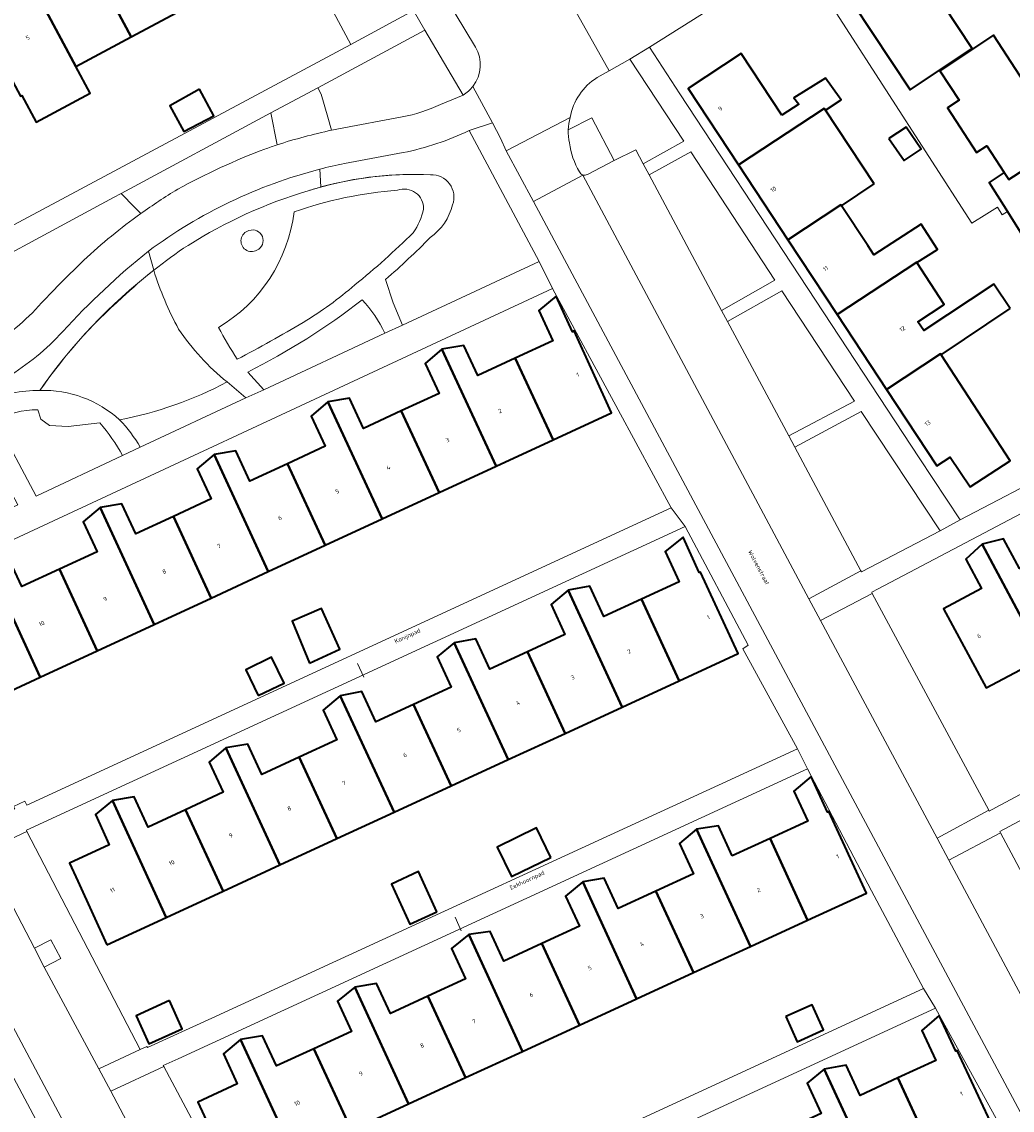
# Model space of a CAD drawing. Header units: metres. Extents: x 154586 to 156144, y 460369 to 462495.
# Tile 15 of 25: x 155253 to 155336, y 461524 to 461615. Entities that reach past the tile are written whole.
import ezdxf
from ezdxf.enums import TextEntityAlignment as Align

# ---------------------------------------------------------------- set-up
doc = ezdxf.new("R2010")
doc.units = ezdxf.units.M
for name, color, linetype, lineweight in [('B-WE-GR-BEPLANTING_CULTUUR_BODEMBEDEKKER-GV', 90, 'Continuous', 18), ('B-WE-GR-BEPLANTING_CULTUUR_HEESTERS-GV', 90, 'Continuous', 18), ('B-WE-GR-GROENVOORZIENING-GV', 80, 'Continuous', 18), ('B-WE-IE-TERREINAFSCHEIDING_KUNSTMATIG_HEKWERK-G', 20, 'IE-TERREINAFSCHEIDING_KUNSTMATIG-SO', 18), ('B-WE-OG-BEBOUWING-GV', 7, 'Continuous', 35), ('B-WE-OG-BEBOUWING-T18', 10, 'Continuous', 18), ('B-WE-OG-TERREIN_BEGROEID-GV', 7, 'Continuous', 18), ('B-WE-OG-TERREIN_ERF-GV', 7, 'Continuous', 18), ('B-WE-OG-TOPOGRAFIE-T18', 10, 'Continuous', 18), ('B-WE-VH-GESLOTENVERHARDING_KUNSTSTOF-GV', 10, 'Continuous', 18), ('B-WE-VH-VERHARDING_ASFALT-GV', 252, 'Continuous', 18), ('B-WE-VH-VERHARDING_BETONSTRAATSTEEN-GV', 7, 'Continuous', 18), ('B-WE-VH-VERHARDING_TEGEL-GV', 252, 'Continuous', 18)]:
    doc.layers.add(name, color=color, linetype=linetype, lineweight=lineweight)
doc.styles.add('NLCS-ISO-M200-T18', font='NLCS-ISO.ttf', dxfattribs={"height": 0.36})
doc.linetypes.add('IE-TERREINAFSCHEIDING_KUNSTMATIG-SO', pattern='A,4,[82,NLCS.SHX,S=0.75,R=90,X=0,Y=0],4,-2', length=10)

msp = doc.modelspace()

# ---------------------------------------------------------------- linework, layer by layer
at = {"layer": 'B-WE-GR-BEPLANTING_CULTUUR_BODEMBEDEKKER-GV', "flags": 128}
for points in [[(155290.108, 461608.903), (155286.902, 461614.343), (155277.934, 461609.522), (155278.226, 461608.976), (155278.774, 461607.067), (155279.09, 461605.967)], [(155302.745, 461603.429), (155304.545, 461604.338), (155305.169, 461603.15), (155308.575, 461605.056), (155304.038, 461611.922), (155302.332, 461610.954), (155301.306, 461610.372)], [(155277.934, 461609.522), (155274.013, 461607.415), (155274.535, 461604.745)], [(155279.09, 461605.967), (155278.774, 461607.067), (155278.226, 461608.976), (155277.934, 461609.522)], [(155288.204, 461608.114), (155290.108, 461608.903)], [(155279.678, 461606.085), (155284.999, 461607.083)], [(155298.892, 461605.999), (155300.869, 461607.018), (155302.745, 461603.429)], [(155296.467, 461594.975), (155290.603, 461605.947)], [(155285.086, 461604.098), (155280.171, 461603.189)], [(155278.092, 461602.709), (155278.198, 461601.22)], [(155261.485, 461600.68), (155260.832, 461600.329), (155245.437, 461592.038), (155248.323, 461586.618), (155250.242, 461587.7)], [(155263.116, 461598.992), (155262.587, 461599.521), (155261.485, 461600.68)], [(155264.203, 461594.25), (155263.758, 461595.853)], [(155283.604, 461593.477), (155284.251, 461591.54), (155285.021, 461589.648), (155296.467, 461594.975)], [(155272.067, 461585.736), (155273.422, 461584.258), (155283.547, 461588.99)], [(155271.922, 461583.57), (155270.345, 461584.906)], [(155263.07, 461579.435), (155271.922, 461583.57)], [(155259.69, 461581.471), (155257.044, 461581.19), (155255.466, 461581.25), (155254.765, 461581.793), (155254.491, 461582.579)], [(155250.951, 461581.707), (155254.358, 461575.358), (155261.586, 461578.765)]]:
    msp.add_lwpolyline(points, dxfattribs=at)
at = {"layer": 'B-WE-GR-BEPLANTING_CULTUUR_BODEMBEDEKKER-GV'}
for points in [[(155301.306, 461610.372, 0.212204), (155299.055, 461607.033)], [(155284.999, 461607.083, 0.057676), (155288.204, 461608.114)], [(155299.055, 461607.033, 0.060939), (155298.892, 461605.999)], [(155274.535, 461604.745, -0.028137), (155279.09, 461605.967)], [(155279.09, 461605.967, -0.00327), (155279.678, 461606.085)], [(155290.603, 461605.947, -0.062935), (155285.086, 461604.098)], [(155280.171, 461603.189, 0.012611), (155278.092, 461602.709)], [(155278.198, 461601.22, -0.080031), (155287.369, 461602.236)], [(155287.369, 461602.236, -0.533917), (155289.22, 461599.736)], [(155289.22, 461599.736, -0.177013), (155287.351, 461596.988)], [(155258.353, 461595.089, -0.032541), (155263.116, 461598.992)], [(155287.351, 461596.988, -0.018461), (155283.604, 461593.477)], [(155263.758, 461595.853, 0.039271), (155256.588, 461589.119)], [(155254.817, 461591.514, -0.016172), (155258.353, 461595.089)], [(155254.676, 461584.191, -0.076587), (155264.203, 461594.25)], [(155250.242, 461587.7, 0.074484), (155254.817, 461591.514)], [(155281.647, 461591.78, -0.050309), (155272.067, 461585.736)], [(155283.547, 461588.99, 0.083155), (155281.647, 461591.78)], [(155256.588, 461589.119, -0.069142), (155251.946, 461585.3)], [(155270.345, 461584.906, -0.076163), (155261.34, 461581.736)], [(155250.178, 461583.147, -0.128494), (155254.676, 461584.191)], [(155254.491, 461582.579, 0.122671), (155250.951, 461581.707)], [(155261.586, 461578.765, 0.052216), (155259.69, 461581.471)], [(155261.34, 461581.736, -0.064263), (155263.07, 461579.435)]]:
    msp.add_lwpolyline(points, format="xyb", dxfattribs=at)
at = {"layer": 'B-WE-GR-BEPLANTING_CULTUUR_BODEMBEDEKKER-GV', "flags": 128}
for points in [[(155305.665, 461602.233), (155311.737, 461590.893), (155316.194, 461593.41), (155309.143, 461604.169)], [(155317.351, 461580.398), (155322.847, 461583.306), (155316.785, 461592.532), (155312.226, 461589.972)], [(155323.396, 461569.096), (155323.444, 461569.006), (155330.014, 461572.461), (155323.418, 461582.441), (155317.847, 461579.456)]]:
    msp.add_lwpolyline(points, close=True, dxfattribs=at)
at = {"layer": 'B-WE-GR-BEPLANTING_CULTUUR_HEESTERS-GV', "flags": 128}
for points in [[(155274.013, 461607.415), (155261.485, 461600.68), (155262.587, 461599.521), (155263.116, 461598.992)], [(155274.535, 461604.745), (155274.013, 461607.415)], [(155278.198, 461601.22), (155278.092, 461602.709)], [(155263.758, 461595.853), (155264.203, 461594.25)]]:
    msp.add_lwpolyline(points, dxfattribs=at)
at = {"layer": 'B-WE-GR-BEPLANTING_CULTUUR_HEESTERS-GV'}
for points in [[(155273.505, 461604.391, -0.005807), (155274.535, 461604.745)], [(155266.209, 461601.029, -0.036202), (155273.505, 461604.391)], [(155278.092, 461602.709, 0.096554), (155263.758, 461595.853)], [(155263.116, 461598.992, -0.019845), (155266.209, 461601.029)], [(155277.14, 461600.905, -0.008331), (155278.198, 461601.22)], [(155267.075, 461596.335, -0.067974), (155277.14, 461600.905)], [(155264.203, 461594.25, -0.02198), (155267.075, 461596.335)]]:
    msp.add_lwpolyline(points, format="xyb", dxfattribs=at)
at = {"layer": 'B-WE-GR-GROENVOORZIENING-GV'}
for points in [[(155272.176, 461597.568, 1.150356), (155272.844, 461595.937)], [(155272.844, 461595.937, 0.964697), (155272.176, 461597.568)]]:
    msp.add_lwpolyline(points, format="xyb", dxfattribs=at)
at = {"layer": 'B-WE-GR-GROENVOORZIENING-GV', "flags": 128}
msp.add_lwpolyline([(155254.228, 461537.515), (155255.03, 461535.923), (155256.414, 461536.662), (155255.598, 461538.216)], close=True, dxfattribs=at)
at = {"layer": 'B-WE-IE-TERREINAFSCHEIDING_KUNSTMATIG_HEKWERK-G'}
for points in [[(155277.14, 461600.905, -0.089643), (155287.369, 461602.236)], [(155287.369, 461602.236, -0.533917), (155289.22, 461599.736)], [(155267.075, 461596.335, -0.067974), (155277.14, 461600.905)], [(155289.22, 461599.736, -0.177013), (155287.351, 461596.988)], [(155287.351, 461596.988, -0.018461), (155283.604, 461593.477)], [(155264.203, 461594.25, -0.02198), (155267.075, 461596.335)], [(155261.563, 461591.961, -0.021699), (155264.203, 461594.25)], [(155266.284, 461589.331, -0.049415), (155264.203, 461594.25)], [(155254.676, 461584.191, -0.062699), (155261.563, 461591.961)], [(155281.647, 461591.78, -0.050309), (155272.067, 461585.736)], [(155261.34, 461581.736, 0.076163), (155270.345, 461584.906)], [(155254.676, 461584.191, -0.196417), (155261.34, 461581.736)]]:
    msp.add_lwpolyline(points, format="xyb", dxfattribs=at)
at = {"layer": 'B-WE-IE-TERREINAFSCHEIDING_KUNSTMATIG_HEKWERK-G', "flags": 128}
for points in [[(155259.69, 461581.471), (155257.044, 461581.19), (155255.466, 461581.25), (155254.765, 461581.793), (155254.491, 461582.579)], [(155281.267, 461561.333), (155281.79, 461560.195)], [(155289.428, 461540.115), (155289.925, 461538.964)]]:
    msp.add_lwpolyline(points, dxfattribs=at)
at = {"layer": 'B-WE-OG-BEBOUWING-GV', "flags": 128}
for points in [[(155257.686, 461611.303), (155262.326, 461613.785), (155257.247, 461623.281), (155255.891, 461622.025), (155257.196, 461619.577), (155254.136, 461617.94)], [(155262.326, 461613.785), (155266.96, 461616.264), (155263.413, 461622.897), (155260.348, 461621.262), (155259.045, 461623.706), (155257.247, 461623.281)], [(155322.736, 461616.558), (155327.5, 461609.362), (155329.969, 461610.996), (155332.715, 461612.814), (155327.951, 461620.01)], [(155247.979, 461618.324), (155253.058, 461608.828), (155253.168, 461608.887), (155254.364, 461606.65), (155258.882, 461609.067), (155257.686, 461611.303), (155254.136, 461617.94), (155251.08, 461616.305), (155249.777, 461618.75)], [(155340.399, 461604.826), (155334.482, 461613.911), (155330.002, 461610.946), (155331.613, 461608.48), (155330.644, 461607.847), (155333.074, 461604.093), (155333.922, 461604.663), (155335.385, 461602.423), (155335.763, 461601.844)], [(155316.77, 461607.226), (155313.382, 461612.396), (155308.932, 461609.471), (155313.151, 461603.071), (155320.325, 461607.801), (155320.421, 461607.656), (155321.738, 461608.51), (155321.578, 461608.732), (155320.421, 461610.34), (155317.772, 461608.682), (155318.186, 461608.143)], [(155268.045, 461609.402), (155265.558, 461608.011), (155266.72, 461605.862), (155269.234, 461607.186)], [(155324.49, 461601.48), (155320.421, 461607.656), (155320.325, 461607.801), (155313.151, 461603.071), (155317.28, 461596.81), (155321.711, 461599.732), (155321.764, 461599.651)], [(155325.737, 461605.286), (155327.004, 461603.426), (155328.436, 461604.392), (155327.178, 461606.24)], [(155339.686, 461592.725), (155341.121, 461593.641), (155342.447, 461594.487), (155344.977, 461596.102), (155345.761, 461596.602), (155340.399, 461604.826), (155335.763, 461601.844), (155335.385, 461602.423), (155334.134, 461601.607), (155335.658, 461599.169)], [(155328.081, 461594.898), (155329.811, 461596.001), (155328.445, 461598.11), (155324.469, 461595.535), (155323.964, 461596.315), (155321.764, 461599.651), (155321.711, 461599.732), (155317.28, 461596.81), (155321.408, 461590.548), (155328.058, 461594.933)], [(155335.872, 461591.062), (155334.53, 461593.095), (155328.647, 461589.209), (155328.169, 461589.933), (155330.359, 461591.379), (155328.081, 461594.898), (155328.058, 461594.933), (155321.408, 461590.548), (155325.536, 461584.287), (155330.055, 461587.266), (155330.107, 461587.187)], [(155297.623, 461580.064), (155302.506, 461582.324), (155299.394, 461589.173), (155299.262, 461589.111), (155297.887, 461592.082), (155296.432, 461590.876), (155297.604, 461588.344), (155294.464, 461586.891)], [(155292.858, 461577.859), (155288.329, 461587.647), (155286.919, 461586.458), (155288.087, 461583.94), (155284.924, 461582.476), (155288.083, 461575.65)], [(155288.329, 461587.647), (155292.858, 461577.859), (155297.623, 461580.064), (155294.464, 461586.891), (155291.317, 461585.435), (155290.148, 461587.956)], [(155325.536, 461584.287), (155329.755, 461577.888), (155330.867, 461578.612), (155332.533, 461576.123), (155335.877, 461578.293), (155330.107, 461587.187), (155330.055, 461587.266)], [(155278.545, 461571.236), (155283.309, 461573.441), (155278.778, 461583.231), (155277.368, 461582.043), (155278.538, 461579.521), (155275.386, 461578.062)], [(155284.924, 461582.476), (155281.768, 461581.016), (155280.596, 461583.54), (155278.778, 461583.231), (155283.309, 461573.441), (155288.083, 461575.65)], [(155278.545, 461571.236), (155275.386, 461578.062), (155272.241, 461576.607), (155271.068, 461579.136), (155269.25, 461578.827), (155273.782, 461569.032)], [(155269.014, 461566.826), (155273.782, 461569.032), (155269.25, 461578.827), (155267.84, 461577.638), (155269.011, 461575.112), (155265.856, 461573.652)], [(155264.246, 461564.62), (155269.014, 461566.826), (155265.856, 461573.652), (155262.706, 461572.194), (155261.539, 461574.711), (155259.72, 461574.402)], [(155256.319, 461569.238), (155259.477, 461562.413), (155264.246, 461564.62), (155259.72, 461574.402), (155258.31, 461573.213), (155259.476, 461570.699)], [(155308.182, 461559.902), (155313.117, 461562.178), (155309.961, 461569.002), (155309.866, 461568.958), (155308.506, 461571.925), (155307.02, 461570.714), (155308.188, 461568.184), (155305.034, 461566.729)], [(155333.538, 461571.338), (155332.176, 461570.079), (155333.497, 461567.631), (155330.303, 461565.908), (155333.868, 461559.297), (155338.609, 461561.823)], [(155338.609, 461561.823), (155343.252, 461564.298), (155339.719, 461570.927), (155336.676, 461569.305), (155335.339, 461571.784), (155333.538, 461571.338)], [(155259.477, 461562.413), (155256.319, 461569.238), (155253.168, 461567.78), (155251.998, 461570.302), (155250.18, 461569.993), (155254.708, 461560.206)], [(155254.708, 461560.206), (155250.18, 461569.993), (155248.769, 461568.804), (155249.938, 461566.285), (155246.579, 461564.731), (155249.766, 461557.92)], [(155303.406, 461557.7), (155298.895, 461567.482), (155297.457, 461566.292), (155298.621, 461563.769), (155295.488, 461562.323), (155298.637, 461555.5)], [(155298.895, 461567.482), (155303.406, 461557.7), (155308.182, 461559.902), (155305.034, 461566.729), (155301.869, 461565.268), (155300.697, 461567.809)], [(155277.237, 461561.379), (155279.778, 461562.54), (155278.238, 461565.946), (155275.778, 461564.879)], [(155289.091, 461551.098), (155293.867, 461553.3), (155289.354, 461563.086), (155287.938, 461561.894), (155289.1, 461559.376), (155285.943, 461557.919)], [(155293.867, 461553.3), (155298.637, 461555.5), (155295.488, 461562.323), (155292.324, 461560.864), (155291.153, 461563.403), (155289.354, 461563.086)], [(155272.945, 461558.665), (155275.108, 461559.705), (155274.068, 461561.868), (155271.905, 461560.828)], [(155276.38, 461553.506), (155279.54, 461546.692), (155284.315, 461548.895), (155279.819, 461558.644), (155278.393, 461557.445), (155279.539, 461554.963)], [(155285.943, 461557.919), (155282.782, 461556.46), (155281.609, 461559.003), (155279.819, 461558.644), (155284.315, 461548.895), (155289.091, 461551.098)], [(155279.54, 461546.692), (155276.38, 461553.506), (155273.242, 461552.058), (155272.072, 461554.594), (155270.248, 461554.281), (155274.764, 461544.49)], [(155266.852, 461549.102), (155270.008, 461542.297), (155274.764, 461544.49), (155270.248, 461554.281), (155268.851, 461553.08), (155270.011, 461550.567)], [(155319.222, 461551.893), (155317.781, 461550.671), (155318.94, 461548.156), (155315.783, 461546.702), (155318.929, 461539.868), (155323.855, 461542.135), (155320.703, 461548.968), (155320.605, 461548.918)], [(155270.008, 461542.297), (155266.852, 461549.102), (155263.731, 461547.655), (155262.571, 461550.194), (155260.742, 461549.884), (155265.253, 461540.103)], [(155260.285, 461537.812), (155265.253, 461540.103), (155260.742, 461549.884), (155259.316, 461548.706), (155260.477, 461546.167), (155257.159, 461544.651), (155257.858, 461543.123)], [(155297.437, 461545.119), (155296.229, 461547.59), (155292.95, 461545.986), (155294.158, 461543.516)], [(155309.644, 461547.471), (155308.215, 461546.292), (155309.385, 461543.754), (155306.239, 461542.305), (155309.386, 461535.475), (155314.155, 461537.67)], [(155312.627, 461545.248), (155311.464, 461547.772), (155309.644, 461547.471), (155314.155, 461537.67), (155318.929, 461539.868), (155315.783, 461546.702)], [(155287.91, 461540.567), (155286.369, 461543.931), (155284.092, 461542.888), (155285.633, 461539.524)], [(155300.108, 461543.076), (155298.678, 461541.863), (155299.834, 461539.354), (155296.699, 461537.91), (155299.844, 461531.083), (155304.617, 461533.28)], [(155306.239, 461542.305), (155303.07, 461540.845), (155301.907, 461543.369), (155300.108, 461543.076), (155304.617, 461533.28), (155309.386, 461535.475)], [(155287.154, 461533.513), (155290.298, 461526.689), (155295.071, 461528.886), (155290.564, 461538.678), (155289.132, 461537.498), (155290.3, 461534.962)], [(155295.071, 461528.886), (155299.844, 461531.083), (155296.699, 461537.91), (155293.503, 461536.438), (155292.361, 461538.916), (155290.564, 461538.678)], [(155290.298, 461526.689), (155287.154, 461533.513), (155284.01, 461532.064), (155282.854, 461534.573), (155281.022, 461534.274), (155285.525, 461524.492)], [(155280.748, 461522.293), (155285.525, 461524.492), (155281.022, 461534.274), (155279.588, 461533.091), (155280.753, 461530.564), (155277.606, 461529.114)], [(155265.519, 461533.132), (155262.721, 461531.861), (155263.789, 461529.512), (155266.586, 461530.783)], [(155317.111, 461531.804), (155318.057, 461529.691), (155320.262, 461530.678), (155319.316, 461532.791)], [(155326.49, 461526.67), (155329.641, 461519.843), (155334.628, 461522.144), (155331.435, 461528.953), (155331.345, 461528.91), (155329.932, 461531.879), (155328.502, 461530.644), (155329.661, 461528.133)], [(155271.471, 461529.871), (155275.971, 461520.094), (155280.748, 461522.293), (155277.606, 461529.114), (155274.472, 461527.669), (155273.308, 461530.198)], [(155271.471, 461529.871), (155270.029, 461528.687), (155271.194, 461526.159), (155267.895, 461524.64), (155271.04, 461517.825), (155275.971, 461520.094)], [(155320.322, 461527.405), (155318.903, 461526.219), (155320.065, 461523.703), (155316.92, 461522.252), (155320.071, 461515.426), (155324.836, 461517.625)], [(155324.836, 461517.625), (155329.641, 461519.843), (155326.49, 461526.67), (155323.319, 461525.206), (155322.158, 461527.721), (155320.322, 461527.405)]]:
    msp.add_lwpolyline(points, close=True, dxfattribs=at)
at = {"layer": 'B-WE-OG-TERREIN_BEGROEID-GV'}
for points in [[(155286.793, 461599.373, 0.531282), (155284.605, 461600.948)], [(155284.605, 461600.948, 0.0662), (155275.949, 461599.137)], [(155285.93, 461597.398, 0.098696), (155286.793, 461599.373)], [(155275.949, 461599.137, -0.232566), (155269.625, 461589.473)], [(155281.032, 461593.02, 0.025232), (155285.93, 461597.398)], [(155276.724, 461589.894, 0.04119), (155281.032, 461593.02)], [(155269.625, 461589.473, 0.019386), (155271.197, 461586.805)], [(155271.197, 461586.805, 0.012794), (155276.724, 461589.894)]]:
    msp.add_lwpolyline(points, format="xyb", dxfattribs=at)
at = {"layer": 'B-WE-OG-TERREIN_ERF-GV', "flags": 128}
for points in [[(155354.926, 461602.452), (155357.353, 461604.002), (155359.816, 461605.574), (155362.349, 461607.191), (155364.928, 461608.837), (155373.465, 461614.287), (155359.71, 461635.543), (155357.845, 461638.407), (155355.99, 461641.059), (155353.861, 461641.094), (155351.224, 461639.548), (155350.254, 461638.957), (155319.613, 461621.301), (155322.736, 461616.558), (155327.951, 461620.01), (155332.715, 461612.814), (155329.969, 461610.996), (155330.002, 461610.946), (155334.482, 461613.911), (155340.399, 461604.826), (155345.761, 461596.602), (155347.347, 461597.614), (155349.924, 461599.259), (155352.365, 461600.818)], [(155332.905, 461598.337), (155333.705, 461598.839), (155334.82, 461599.538), (155335.221, 461598.889), (155335.658, 461599.169), (155334.134, 461601.607), (155335.385, 461602.423), (155333.922, 461604.663), (155333.074, 461604.093), (155330.644, 461607.847), (155331.613, 461608.48), (155330.002, 461610.946), (155329.969, 461610.996), (155327.5, 461609.362), (155322.736, 461616.558), (155319.613, 461621.301), (155318.283, 461620.549), (155332.688, 461598.201)], [(155339.786, 461592.569), (155339.686, 461592.725), (155335.658, 461599.169), (155335.221, 461598.889), (155334.82, 461599.538), (155333.705, 461598.839), (155332.905, 461598.337), (155332.688, 461598.201), (155318.283, 461620.549), (155310.881, 461616.182), (155305.703, 461612.907), (155308.227, 461609.007), (155328.26, 461578.561), (155331.686, 461573.358), (155339.928, 461577.656), (155337.678, 461580.972), (155342.598, 461583.573), (155344.659, 461584.934), (155342.88, 461587.721)], [(155320.421, 461607.656), (155324.49, 461601.48), (155321.764, 461599.651), (155323.964, 461596.315), (155324.469, 461595.535), (155328.445, 461598.11), (155329.811, 461596.001), (155328.081, 461594.898), (155330.359, 461591.379), (155328.169, 461589.933), (155328.647, 461589.209), (155334.53, 461593.095), (155335.872, 461591.062), (155330.107, 461587.187), (155335.877, 461578.293), (155332.533, 461576.123), (155330.867, 461578.612), (155329.755, 461577.888), (155325.536, 461584.287), (155321.408, 461590.548), (155317.28, 461596.81), (155313.151, 461603.071), (155308.932, 461609.471), (155313.382, 461612.396), (155316.77, 461607.226), (155318.186, 461608.143), (155317.772, 461608.682), (155320.421, 461610.34), (155321.578, 461608.732), (155321.738, 461608.51)], [(155268.045, 461609.402), (155269.234, 461607.186), (155266.72, 461605.862), (155265.558, 461608.011)], [(155325.737, 461605.286), (155327.178, 461606.24), (155328.436, 461604.392), (155327.004, 461603.426)], [(155242.839, 461567.128), (155248.143, 461557.128), (155249.205, 461555.124), (155252.477, 461549.377), (155253.427, 461549.816), (155253.574, 461549.497), (155307.517, 461574.36), (155303.062, 461582.581), (155297.584, 461592.737), (155242.79, 461567.221)], [(155324.339, 461567.217), (155334.103, 461549.064), (155334.139, 461548.997), (155334.679, 461549.286), (155367.422, 461566.791), (155357.685, 461584.892), (155324.843, 461567.594), (155324.293, 461567.303)], [(155318.089, 461554.204), (155313.513, 461562.581), (155313.945, 461562.876), (155308.689, 461572.811), (155253.542, 461547.396), (155253.596, 461547.292), (155263.059, 461529.043), (155263.629, 461529.308), (155263.683, 461529.206), (155269.056, 461531.659)], [(155298.637, 461555.5), (155293.867, 461553.3), (155289.091, 461551.098), (155284.315, 461548.895), (155279.54, 461546.692), (155274.764, 461544.49), (155270.008, 461542.297), (155265.253, 461540.103), (155260.285, 461537.812), (155257.858, 461543.123), (155257.159, 461544.651), (155260.477, 461546.167), (155259.316, 461548.706), (155260.742, 461549.884), (155262.571, 461550.194), (155263.731, 461547.655), (155266.852, 461549.102), (155270.011, 461550.567), (155268.851, 461553.08), (155270.248, 461554.281), (155272.072, 461554.594), (155273.242, 461552.058), (155276.38, 461553.506), (155279.539, 461554.963), (155278.393, 461557.445), (155279.819, 461558.644), (155281.609, 461559.003), (155282.782, 461556.46), (155285.943, 461557.919), (155289.1, 461559.376), (155287.938, 461561.894), (155289.354, 461563.086), (155291.153, 461563.403), (155292.324, 461560.864), (155295.488, 461562.323), (155298.621, 461563.769), (155297.457, 461566.292), (155298.895, 461567.482), (155300.697, 461567.809), (155301.869, 461565.268), (155305.034, 461566.729), (155308.188, 461568.184), (155307.02, 461570.714), (155308.506, 461571.925), (155309.866, 461568.958), (155309.961, 461569.002), (155313.117, 461562.178), (155308.182, 461559.902), (155303.406, 461557.7)], [(155277.237, 461561.379), (155275.778, 461564.879), (155278.238, 461565.946), (155279.778, 461562.54)], [(155335.061, 461547.184), (155344.782, 461528.961), (155344.878, 461528.78), (155345.842, 461529.302), (155378.204, 461546.753), (155368.326, 461565.145), (155335.01, 461547.28)], [(155272.945, 461558.665), (155271.905, 461560.828), (155274.068, 461561.868), (155275.108, 461559.705)], [(155324.277, 461542.329), (155318.927, 461552.528), (155266.242, 461528.265), (155265.002, 461527.693), (155265.042, 461527.618), (155274.758, 461509.367), (155274.787, 461509.314), (155275.778, 461509.771), (155328.616, 461534.16)], [(155240.685, 461538.021), (155244.216, 461531.404), (155247.748, 461524.788), (155251.28, 461518.172), (155254.812, 461511.555), (155258.343, 461504.939), (155261.875, 461498.322), (155265.407, 461491.706), (155268.939, 461485.09), (155272.471, 461478.473), (155276.002, 461471.857), (155279.629, 461465.062), (155284.023, 461467.422), (155241.419, 461547.394), (155236.956, 461545.007), (155237.056, 461544.818)], [(155297.437, 461545.119), (155294.158, 461543.516), (155292.95, 461545.986), (155296.229, 461547.59)], [(155287.91, 461540.567), (155285.633, 461539.524), (155284.092, 461542.888), (155286.369, 461543.931)], [(155265.519, 461533.132), (155266.586, 461530.783), (155263.789, 461529.512), (155262.721, 461531.861)], [(155317.111, 461531.804), (155319.316, 461532.791), (155320.262, 461530.678), (155318.057, 461529.691)], [(155339.564, 461514.207), (155335.174, 461522.396), (155329.636, 461532.501), (155275.33, 461507.468), (155275.397, 461507.335), (155277.45, 461503.245), (155284.636, 461488.929), (155284.713, 461488.776)]]:
    msp.add_lwpolyline(points, close=True, dxfattribs=at)
for points in [[(155251.08, 461616.305), (155254.136, 461617.94), (155257.196, 461619.577), (155255.891, 461622.025), (155257.247, 461623.281), (155259.045, 461623.706), (155260.348, 461621.262), (155263.413, 461622.897), (155266.468, 461624.527), (155265.16, 461626.982), (155266.516, 461628.237), (155268.314, 461628.663), (155269.617, 461626.217), (155272.815, 461627.93), (155276.351, 461621.287), (155280.688, 461613.138), (155285.951, 461616.001), (155282.671, 461621.18), (155275.159, 461633.723), (155270.944, 461631.472), (155223.944, 461606.361)], [(155229.072, 461585.52), (155280.688, 461613.138), (155276.351, 461621.287), (155271.594, 461618.743), (155266.96, 461616.264), (155262.326, 461613.785), (155257.686, 461611.303), (155258.882, 461609.067), (155254.364, 461606.65), (155253.168, 461608.887), (155253.058, 461608.828)], [(155251.998, 461570.302), (155253.168, 461567.78), (155256.319, 461569.238), (155259.476, 461570.699), (155258.31, 461573.213), (155259.72, 461574.402), (155261.539, 461574.711), (155262.706, 461572.194), (155265.856, 461573.652), (155269.011, 461575.112), (155267.84, 461577.638), (155269.25, 461578.827), (155271.068, 461579.136), (155272.241, 461576.607), (155275.386, 461578.062), (155278.538, 461579.521), (155277.368, 461582.043), (155278.778, 461583.231), (155280.596, 461583.54), (155281.768, 461581.016), (155284.924, 461582.476), (155288.087, 461583.94), (155286.919, 461586.458), (155288.329, 461587.647), (155290.148, 461587.956), (155291.317, 461585.435), (155294.464, 461586.891), (155297.604, 461588.344), (155296.432, 461590.876), (155297.887, 461592.082), (155299.262, 461589.111), (155299.394, 461589.173), (155302.506, 461582.324), (155297.623, 461580.064), (155292.858, 461577.859), (155288.083, 461575.65), (155283.309, 461573.441), (155278.545, 461571.236), (155273.782, 461569.032), (155269.014, 461566.826), (155264.246, 461564.62), (155259.477, 461562.413), (155254.708, 461560.206), (155249.766, 461557.92)], [(155338.609, 461561.823), (155333.868, 461559.297), (155330.303, 461565.908), (155333.497, 461567.631), (155332.176, 461570.079), (155333.538, 461571.338), (155335.339, 461571.784), (155336.676, 461569.305)], [(155271.04, 461517.825), (155267.895, 461524.64), (155271.194, 461526.159), (155270.029, 461528.687), (155271.471, 461529.871), (155273.308, 461530.198), (155274.472, 461527.669), (155277.606, 461529.114), (155280.753, 461530.564), (155279.588, 461533.091), (155281.022, 461534.274), (155282.854, 461534.573), (155284.01, 461532.064), (155287.154, 461533.513), (155290.3, 461534.962), (155289.132, 461537.498), (155290.564, 461538.678), (155292.361, 461538.916), (155293.503, 461536.438), (155296.699, 461537.91), (155299.834, 461539.354), (155298.678, 461541.863), (155300.108, 461543.076), (155301.907, 461543.369), (155303.07, 461540.845), (155306.239, 461542.305), (155309.385, 461543.754), (155308.215, 461546.292), (155309.644, 461547.471), (155311.464, 461547.772), (155312.627, 461545.248), (155315.783, 461546.702), (155318.94, 461548.156), (155317.781, 461550.671), (155319.222, 461551.893), (155320.605, 461548.918), (155320.703, 461548.968), (155323.855, 461542.135), (155318.929, 461539.868), (155314.155, 461537.67), (155309.386, 461535.475), (155304.617, 461533.28), (155299.844, 461531.083), (155295.071, 461528.886), (155290.298, 461526.689), (155285.525, 461524.492), (155280.748, 461522.293)], [(155320.065, 461523.703), (155318.903, 461526.219), (155320.322, 461527.405), (155322.158, 461527.721), (155323.319, 461525.206), (155326.49, 461526.67), (155329.661, 461528.133), (155328.502, 461530.644), (155329.932, 461531.879), (155331.345, 461528.91), (155331.435, 461528.953), (155334.628, 461522.144)]]:
    msp.add_lwpolyline(points, dxfattribs=at)
at = {"layer": 'B-WE-VH-GESLOTENVERHARDING_KUNSTSTOF-GV'}
for points in [[(155264.203, 461594.25, 0.076587), (155254.676, 461584.191)], [(155266.284, 461589.331, -0.049415), (155264.203, 461594.25)], [(155270.345, 461584.906, -0.074715), (155266.284, 461589.331)], [(155261.34, 461581.736, 0.076163), (155270.345, 461584.906)], [(155254.676, 461584.191, -0.196417), (155261.34, 461581.736)]]:
    msp.add_lwpolyline(points, format="xyb", dxfattribs=at)
at = {"layer": 'B-WE-VH-VERHARDING_ASFALT-GV', "flags": 128}
for points in [[(155299.409, 461616.107), (155302.332, 461610.954), (155304.038, 461611.922), (155305.703, 461612.907), (155310.881, 461616.182), (155318.283, 461620.549)], [(155293.476, 461618.184), (155289.432, 461615.749), (155291.135, 461612.921)], [(155301.306, 461610.372), (155302.332, 461610.954), (155299.409, 461616.107)], [(155290.922, 461609.642), (155292.544, 461606.598)], [(155292.544, 461606.598), (155293.235, 461605.301), (155293.712, 461604.251), (155299.055, 461607.033)], [(155235.129, 461563.427), (155254.307, 461527.393), (155269.325, 461499.152)], [(155265.073, 461517.108), (155260.612, 461525.563), (155259.607, 461527.436), (155255.03, 461535.923), (155254.228, 461537.515), (155249.973, 461545.607)]]:
    msp.add_lwpolyline(points, dxfattribs=at)
at = {"layer": 'B-WE-VH-VERHARDING_ASFALT-GV'}
for points in [[(155291.135, 461612.921, -0.30892), (155290.922, 461609.642)], [(155299.055, 461607.033, -0.212204), (155301.306, 461610.372)]]:
    msp.add_lwpolyline(points, format="xyb", dxfattribs=at)
at = {"layer": 'B-WE-VH-VERHARDING_ASFALT-GV', "flags": 128}
msp.add_lwpolyline([(155352.252, 461504.571), (155351.291, 461506.388), (155349.02, 461510.378), (155348.065, 461512.134), (155341.459, 461524.796), (155340.5, 461526.683), (155330.738, 461544.879), (155329.769, 461546.725), (155320.009, 461564.949), (155319.023, 461566.763), (155300.113, 461602.217), (155295.978, 461600.017), (155322.488, 461550.428), (155360.699, 461479.011), (155364.838, 461481.269), (155363.735, 461482.96)], close=True, dxfattribs=at)
at = {"layer": 'B-WE-VH-VERHARDING_BETONSTRAATSTEEN-GV'}
for points in [[(155290.922, 461609.642, -0.077888), (155290.108, 461608.903)], [(155288.204, 461608.114, -0.057676), (155284.999, 461607.083)], [(155298.892, 461605.999, -0.060939), (155299.055, 461607.033)], [(155279.09, 461605.967, 0.028137), (155274.535, 461604.745)], [(155279.678, 461606.085, 0.00327), (155279.09, 461605.967)], [(155285.086, 461604.098, 0.062935), (155290.603, 461605.947)], [(155298.991, 461604.906, -0.063191), (155298.892, 461605.999)], [(155274.535, 461604.745, 0.005807), (155273.505, 461604.391)], [(155299.841, 461602.489, -0.100847), (155298.991, 461604.906)], [(155273.505, 461604.391, 0.036202), (155266.209, 461601.029)], [(155278.092, 461602.709, -0.012611), (155280.171, 461603.189)], [(155263.758, 461595.853, -0.096554), (155278.092, 461602.709)], [(155287.369, 461602.236, 0.080031), (155278.198, 461601.22)], [(155289.22, 461599.736, 0.533917), (155287.369, 461602.236)], [(155300.113, 461602.217, -0.235294), (155299.841, 461602.489)], [(155300.499, 461602.275, -0.238409), (155300.113, 461602.217)], [(155266.209, 461601.029, 0.019845), (155263.116, 461598.992)], [(155278.198, 461601.22, 0.008331), (155277.14, 461600.905)], [(155284.605, 461600.948, -0.531282), (155286.793, 461599.373)], [(155277.14, 461600.905, 0.067974), (155267.075, 461596.335)], [(155275.949, 461599.137, -0.0662), (155284.605, 461600.948)], [(155286.793, 461599.373, -0.098696), (155285.93, 461597.398)], [(155287.351, 461596.988, 0.177013), (155289.22, 461599.736)], [(155263.116, 461598.992, 0.032541), (155258.353, 461595.089)], [(155269.625, 461589.473, 0.232566), (155275.949, 461599.137)], [(155272.844, 461595.937, -1.150356), (155272.176, 461597.568)], [(155272.176, 461597.568, -0.964697), (155272.844, 461595.937)], [(155285.93, 461597.398, -0.025232), (155281.032, 461593.02)], [(155283.604, 461593.477, 0.018461), (155287.351, 461596.988)], [(155256.588, 461589.119, -0.039271), (155263.758, 461595.853)], [(155267.075, 461596.335, 0.02198), (155264.203, 461594.25)], [(155258.353, 461595.089, 0.016172), (155254.817, 461591.514)], [(155264.203, 461594.25, 0.049415), (155266.284, 461589.331)], [(155281.032, 461593.02, -0.04119), (155276.724, 461589.894)], [(155254.817, 461591.514, -0.074484), (155250.242, 461587.7)], [(155272.067, 461585.736, 0.050309), (155281.647, 461591.78)], [(155281.647, 461591.78, -0.083155), (155283.547, 461588.99)], [(155266.284, 461589.331, 0.074715), (155270.345, 461584.906)], [(155271.197, 461586.805, -0.019386), (155269.625, 461589.473)], [(155276.724, 461589.894, -0.012794), (155271.197, 461586.805)], [(155251.946, 461585.3, 0.069142), (155256.588, 461589.119)], [(155254.676, 461584.191, 0.128494), (155250.178, 461583.147)], [(155261.34, 461581.736, 0.196417), (155254.676, 461584.191)], [(155250.951, 461581.707, -0.122671), (155254.491, 461582.579)], [(155259.69, 461581.471, -0.052216), (155261.586, 461578.765)], [(155263.07, 461579.435, 0.064263), (155261.34, 461581.736)]]:
    msp.add_lwpolyline(points, format="xyb", dxfattribs=at)
at = {"layer": 'B-WE-VH-VERHARDING_BETONSTRAATSTEEN-GV', "flags": 128}
for points in [[(155290.603, 461605.947), (155292.544, 461606.598), (155290.922, 461609.642)], [(155290.108, 461608.903), (155288.204, 461608.114)], [(155284.999, 461607.083), (155279.678, 461606.085)], [(155299.055, 461607.033), (155293.712, 461604.251), (155295.978, 461600.017), (155300.113, 461602.217)], [(155280.171, 461603.189), (155285.086, 461604.098)], [(155305.665, 461602.233), (155305.169, 461603.15), (155304.545, 461604.338), (155302.745, 461603.429), (155300.499, 461602.275)], [(155300.113, 461602.217), (155319.023, 461566.763), (155323.396, 461569.096), (155317.847, 461579.456), (155317.351, 461580.398), (155312.226, 461589.972), (155311.737, 461590.893), (155305.665, 461602.233)], [(155283.547, 461588.99), (155285.021, 461589.648), (155284.251, 461591.54), (155283.604, 461593.477)], [(155273.422, 461584.258), (155272.067, 461585.736)], [(155270.345, 461584.906), (155271.922, 461583.57), (155273.422, 461584.258)], [(155254.491, 461582.579), (155254.765, 461581.793), (155255.466, 461581.25), (155257.044, 461581.19), (155259.69, 461581.471)], [(155261.586, 461578.765), (155263.07, 461579.435)]]:
    msp.add_lwpolyline(points, dxfattribs=at)
for points in [[(155334.103, 461549.064), (155324.339, 461567.217), (155320.009, 461564.949), (155329.769, 461546.725)], [(155263.059, 461529.043), (155253.596, 461547.292), (155249.973, 461545.607), (155254.228, 461537.515), (155255.598, 461538.216), (155256.414, 461536.662), (155255.03, 461535.923), (155259.607, 461527.436)], [(155344.782, 461528.961), (155335.061, 461547.184), (155330.738, 461544.879), (155340.5, 461526.683)], [(155265.818, 461515.763), (155270.314, 461507.294), (155274.758, 461509.367), (155265.042, 461527.618), (155260.612, 461525.563), (155265.073, 461517.108), (155266.386, 461517.825), (155267.14, 461516.358)]]:
    msp.add_lwpolyline(points, close=True, dxfattribs=at)
at = {"layer": 'B-WE-VH-VERHARDING_TEGEL-GV', "flags": 128}
for points in [[(155237.54, 461697.025), (155240.577, 461691.97), (155251.024, 461674.583), (155251.691, 461672.782), (155262.462, 461654.835), (155263.427, 461653.251), (155274.205, 461635.364), (155275.159, 461633.723), (155282.671, 461621.18), (155285.951, 461616.001), (155286.902, 461614.343), (155290.108, 461608.903)], [(155291.135, 461612.921), (155289.432, 461615.749), (155268.829, 461649.969), (155268.034, 461649.503), (155265.602, 461653.593), (155266.359, 461654.068), (155243.151, 461692.757)], [(155360.699, 461479.011), (155322.488, 461550.428), (155295.978, 461600.017), (155293.712, 461604.251), (155293.235, 461605.301), (155292.544, 461606.598), (155290.603, 461605.947), (155296.467, 461594.975), (155297.584, 461592.737), (155303.062, 461582.581), (155307.517, 461574.36), (155308.689, 461572.811), (155313.945, 461562.876), (155313.513, 461562.581), (155318.089, 461554.204), (155318.927, 461552.528), (155324.277, 461542.329), (155328.616, 461534.16), (155329.636, 461532.501), (155335.174, 461522.396)], [(155300.499, 461602.275), (155302.745, 461603.429), (155300.869, 461607.018), (155298.892, 461605.999)], [(155339.928, 461577.656), (155331.686, 461573.358), (155330.014, 461572.461), (155323.444, 461569.006), (155323.396, 461569.096), (155319.023, 461566.763), (155320.009, 461564.949), (155324.339, 461567.217), (155324.293, 461567.303), (155324.843, 461567.594), (155357.685, 461584.892)], [(155229.227, 461570.269), (155231.088, 461566.781), (155240.824, 461548.537), (155241.419, 461547.394), (155284.023, 461467.422), (155286.481, 461462.844), (155291.641, 461453.234), (155292.28, 461452.057), (155302.667, 461432.679), (155303.023, 461431.379), (155303.333, 461429.784), (155302.952, 461428.883), (155305.227, 461430.493), (155304.724, 461433.103), (155304.097, 461434.271), (155285.752, 461468.438), (155269.325, 461499.152), (155254.307, 461527.393), (155235.129, 461563.427), (155232.887, 461567.659)]]:
    msp.add_lwpolyline(points, dxfattribs=at)
for points in [[(155248.323, 461586.618), (155245.437, 461592.038), (155260.832, 461600.329), (155261.485, 461600.68), (155274.013, 461607.415), (155277.934, 461609.522), (155286.902, 461614.343), (155285.951, 461616.001), (155280.688, 461613.138), (155229.072, 461585.52), (155228.62, 461585.281), (155229.6, 461583.621), (155230.839, 461584.286), (155234.609, 461586.311), (155243.98, 461591.302), (155246.197, 461587.209), (155246.908, 461585.868)], [(155305.169, 461603.15), (155305.665, 461602.233), (155309.143, 461604.169), (155316.194, 461593.41), (155311.737, 461590.893), (155312.226, 461589.972), (155316.785, 461592.532), (155322.847, 461583.306), (155317.351, 461580.398), (155317.847, 461579.456), (155323.418, 461582.441), (155330.014, 461572.461), (155331.686, 461573.358), (155328.26, 461578.561), (155308.227, 461609.007), (155305.703, 461612.907), (155304.038, 461611.922), (155308.575, 461605.056)], [(155261.586, 461578.765), (155254.358, 461575.358), (155250.951, 461581.707), (155250.178, 461583.147), (155249.706, 461584.027), (155248.227, 461583.211), (155248.931, 461581.897), (155251.28, 461577.516), (155252.828, 461574.612), (155238.134, 461567.788), (155239.32, 461565.506), (155242.839, 461567.128), (155242.79, 461567.221), (155297.584, 461592.737), (155296.467, 461594.975), (155285.021, 461589.648), (155283.547, 461588.99), (155273.422, 461584.258), (155271.922, 461583.57), (155263.07, 461579.435)], [(155253.596, 461547.292), (155253.542, 461547.396), (155308.689, 461572.811), (155307.517, 461574.36), (155253.574, 461549.497), (155253.427, 461549.816), (155252.477, 461549.377), (155252.586, 461549.186), (155248.99, 461547.456), (155249.973, 461545.607)], [(155334.103, 461549.064), (155329.769, 461546.725), (155330.738, 461544.879), (155335.061, 461547.184), (155335.01, 461547.28), (155368.326, 461565.145), (155367.422, 461566.791), (155334.679, 461549.286), (155334.139, 461548.997)], [(155318.089, 461554.204), (155269.056, 461531.659), (155263.683, 461529.206), (155263.629, 461529.308), (155263.059, 461529.043), (155259.607, 461527.436), (155260.612, 461525.563), (155265.042, 461527.618), (155265.002, 461527.693), (155266.242, 461528.265), (155318.927, 461552.528)], [(155329.636, 461532.501), (155328.616, 461534.16), (155275.778, 461509.771), (155274.787, 461509.314), (155274.758, 461509.367), (155270.314, 461507.294), (155271.301, 461505.463), (155275.397, 461507.335), (155275.33, 461507.468)]]:
    msp.add_lwpolyline(points, close=True, dxfattribs=at)
at = {"layer": 'B-WE-VH-VERHARDING_TEGEL-GV'}
for points in [[(155290.922, 461609.642, 0.30892), (155291.135, 461612.921)], [(155290.108, 461608.903, 0.077888), (155290.922, 461609.642)], [(155298.892, 461605.999, 0.063191), (155298.991, 461604.906)], [(155298.991, 461604.906, 0.100847), (155299.841, 461602.489)], [(155299.841, 461602.489, 0.235294), (155300.113, 461602.217)], [(155300.113, 461602.217, 0.238409), (155300.499, 461602.275)]]:
    msp.add_lwpolyline(points, format="xyb", dxfattribs=at)

# ---------------------------------------------------------------- texts
at = {"layer": 'B-WE-OG-BEBOUWING-T18', "style": 'NLCS-ISO-M200-T18'}
for s, rotation, p in [('5', 28.1, (155253.66, 461613.707)), ('9', 33.4, (155311.618, 461607.773)), ('10', 33.4, (155316.068, 461601.024)), ('11', 33.4, (155320.442, 461594.391)), ('12', 33.4, (155326.859, 461589.344)), ('1', 24.9, (155299.701, 461585.506)), ('2', 24.9, (155293.19, 461582.485)), ('13', 33.4, (155328.972, 461581.453)), ('3', 24.9, (155288.799, 461580.045)), ('4', 24.9, (155283.847, 461577.747)), ('5', 24.9, (155279.563, 461575.76)), ('6', 24.9, (155274.76, 461573.531)), ('7', 24.9, (155269.662, 461571.166)), ('8', 24.9, (155265.09, 461569.044)), ('9', 24.9, (155260.14, 461566.748)), ('10', 24.9, (155254.825, 461564.685)), ('1', 24.8, (155310.625, 461565.216)), ('6', 28, (155333.274, 461563.656)), ('2', 24.8, (155303.993, 461562.357)), ('3', 24.8, (155299.276, 461560.179)), ('4', 24.8, (155294.685, 461558.058)), ('5', 24.8, (155289.74, 461555.774)), ('6', 24.8, (155285.229, 461553.69)), ('7', 24.8, (155280.132, 461551.335)), ('8', 24.8, (155275.552, 461549.22)), ('9', 24.8, (155270.656, 461546.959)), ('10', 24.8, (155265.71, 461544.673)), ('1', 24.8, (155321.451, 461545.201)), ('11', 24.8, (155260.748, 461542.381)), ('2', 24.8, (155314.831, 461542.391)), ('3', 24.8, (155310.085, 461540.2)), ('4', 24.8, (155305.059, 461537.88)), ('5', 24.8, (155300.696, 461535.866)), ('6', 24.8, (155295.815, 461533.613)), ('7', 24.8, (155291.017, 461531.399)), ('8', 24.8, (155286.654, 461529.385)), ('9', 24.8, (155281.548, 461527.028)), ('1', 24.8, (155331.815, 461525.34)), ('10', 24.8, (155276.204, 461524.561))]:
    msp.add_text(s, height=0.36, rotation=rotation, dxfattribs=at).set_placement(p, align=Align.MIDDLE)
at = {"layer": 'B-WE-OG-TOPOGRAFIE-T18', "style": 'NLCS-ISO-M200-T18'}
for s, rotation, p in [('Wolvenstraat', 298.1, (155314.844, 461569.383)), ('Konijnpad', 24.9, (155285.456, 461563.61)), ('Eekhoornpad', 24.9, (155295.472, 461543.171))]:
    msp.add_text(s, height=0.36, rotation=rotation, dxfattribs=at).set_placement(p, align=Align.MIDDLE)

doc.saveas('drawing.dxf')
